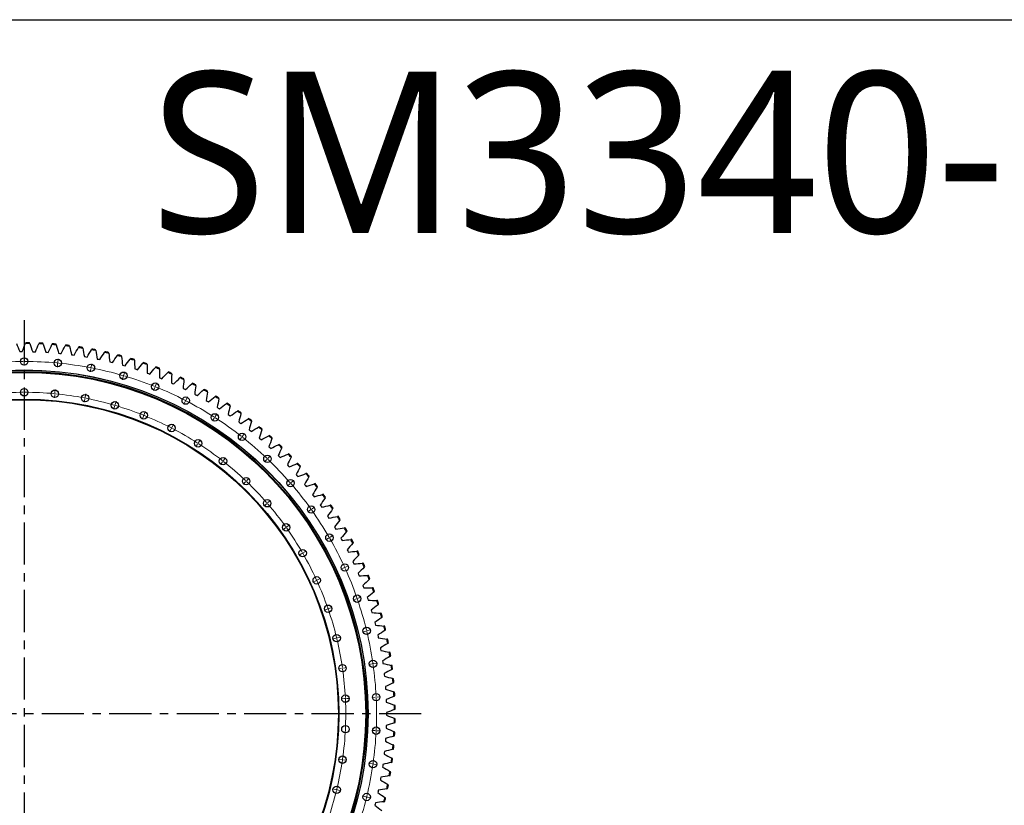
# Model space of a CAD drawing. Header units: millimetres. Extents: x -1667 to 19198, y 41631 to 57243.
# Tile 9 of 19: x 3574 to 8765, y 53103 to 57243. Entities that reach past the tile are written whole.
import ezdxf

# ---------------------------------------------------------------- set-up
doc = ezdxf.new("R2010")
doc.units = ezdxf.units.MM
doc.header["$LTSCALE"] = 100
doc.linetypes.add('CENTER', pattern=[10.16, 6.35, -1.27, 1.27, -1.27])

msp = doc.modelspace()

# ---------------------------------------------------------------- linework, layer by layer
at = {"linetype": 'CENTER', "ltscale": 0.35}
for p, q in [((3598.5, 55660), (3598.5, 51508.8)), ((5691.2, 53584.4), (1505.8, 53584.4))]:
    msp.add_line(p, q, dxfattribs=at)
at = {"color": 7, "linetype": 'Continuous', "lineweight": 25}
for p, q in [((3574.4, 55493.6), (3581.4, 55493.7)), ((3581.4, 55493.7), (3588.3, 55493.7)), ((3606.2, 55540.2), (3604.6, 55536.2)), ((3627.5, 55536), (3626, 55540)), ((3643, 55493.2), (3649.9, 55493.1)), ((3649.9, 55493.1), (3656.9, 55492.8)), ((3676.4, 55538.6), (3674.7, 55534.7)), ((3697.5, 55533.7), (3696.2, 55537.8)), ((3746.5, 55534.6), (3744.6, 55530.7)), ((3767.4, 55528.9), (3766.2, 55533)), ((3816.4, 55528), (3814.4, 55524.2)), ((3837.1, 55521.6), (3836.1, 55525.7)), ((3886, 55519), (3883.9, 55515.2)), ((3906.5, 55511.7), (3905.6, 55515.9)), ((3955.3, 55507.4), (3953, 55503.7)), ((3975.5, 55499.4), (3974.7, 55503.7)), ((4024.1, 55493.3), (4021.7, 55489.8)), ((3711.5, 55490.4), (3718.4, 55490)), ((3718.4, 55490), (3725.3, 55489.5)), ((3779.8, 55485.1), (3786.7, 55484.5)), ((3786.7, 55484.5), (3793.7, 55483.7)), ((3847.9, 55477.4), (3854.8, 55476.5)), ((3854.8, 55476.5), (3861.7, 55475.5)), ((3915.7, 55467.2), (3922.6, 55466.1)), ((3922.6, 55466.1), (3929.4, 55464.8)), ((3983.1, 55454.6), (3989.9, 55453.2)), ((3989.9, 55453.2), (3996.7, 55451.7)), ((4044, 55484.7), (4043.4, 55488.9)), ((4092.3, 55476.8), (4089.8, 55473.3)), ((4111.9, 55467.5), (4111.5, 55471.7)), ((4159.9, 55457.9), (4157.3, 55454.5)), ((4179.2, 55447.8), (4178.9, 55452.1)), ((4050, 55439.6), (4056.7, 55438)), ((4056.7, 55438), (4063.5, 55436.3)), ((4116.3, 55422.2), (4123, 55420.3)), ((4123, 55420.3), (4129.7, 55418.4)), ((4181.9, 55402.4), (4188.5, 55400.3)), ((4188.5, 55400.3), (4195.1, 55398.1)), ((4226.8, 55436.5), (4224.1, 55433.2)), ((4245.7, 55425.8), (4245.6, 55430.1)), ((4292.9, 55412.8), (4290, 55409.6)), ((4311.4, 55401.4), (4311.4, 55405.6)), ((4246.8, 55380.3), (4253.4, 55378)), ((4253.4, 55378), (4259.9, 55375.5)), ((4310.9, 55355.9), (4317.3, 55353.3)), ((4317.3, 55353.3), (4323.7, 55350.6)), ((4358.1, 55386.7), (4355.1, 55383.6)), ((4376.1, 55374.6), (4376.3, 55378.9)), ((4422.3, 55358.3), (4419.2, 55355.3)), ((4439.9, 55345.5), (4440.2, 55349.8)), ((4374, 55329.2), (4380.3, 55326.4)), ((4380.3, 55326.4), (4386.7, 55323.5)), ((4436.1, 55300.2), (4442.4, 55297.2)), ((4442.4, 55297.2), (4448.6, 55294.1)), ((4485.4, 55327.5), (4482.2, 55324.7)), ((4502.6, 55314.2), (4503.1, 55318.5)), ((4547.4, 55294.6), (4544.1, 55291.8)), ((4564.1, 55280.6), (4564.7, 55284.9)), ((4497.2, 55269), (4503.3, 55265.8)), ((4503.3, 55265.8), (4509.4, 55262.4)), ((4557.1, 55235.7), (4563.1, 55232.2)), ((4608.2, 55259.4), (4604.8, 55256.8)), ((4624.3, 55244.9), (4625.1, 55249.1)), ((4563.1, 55232.2), (4569.1, 55228.7)), ((4615.7, 55200.2), (4621.6, 55196.5)), ((4621.6, 55196.5), (4627.5, 55192.8)), ((4667.7, 55222.1), (4664.2, 55219.6)), ((4683.3, 55207), (4684.2, 55211.2)), ((4725.8, 55182.7), (4722.2, 55180.3)), ((4673.1, 55162.7), (4678.8, 55158.8)), ((4678.8, 55158.8), (4684.5, 55154.8)), ((4740.8, 55167), (4741.9, 55171.1)), ((4782.4, 55141.2), (4778.8, 55138.9)), ((4796.9, 55125), (4798.1, 55129.1)), ((4729, 55123.1), (4734.6, 55119)), ((4734.6, 55119), (4740.2, 55114.8)), ((4783.5, 55081.5), (4789, 55077.2)), ((4789, 55077.2), (4794.4, 55072.8)), ((4837.5, 55097.7), (4833.8, 55095.5)), ((4851.4, 55081), (4852.8, 55085)), ((4836.5, 55038), (4841.8, 55033.5)), ((4841.8, 55033.5), (4847.1, 55028.9)), ((4891.1, 55052.2), (4887.3, 55050.2)), ((4904.3, 55035), (4905.9, 55039)), ((4887.9, 54992.6), (4893, 54987.9)), ((4893, 54987.9), (4898.1, 54983.2)), ((4942.9, 55004.9), (4939.1, 55003)), ((4955.6, 54987.2), (4957.3, 54991.2)), ((4937.6, 54945.4), (4942.6, 54940.6)), ((4942.6, 54940.6), (4947.5, 54935.6)), ((4993, 54955.7), (4989.1, 54954)), ((5005.1, 54937.6), (5006.9, 54941.5)), ((4985.6, 54896.5), (4990.4, 54891.4)), ((4990.4, 54891.4), (4995.1, 54886.4)), ((5041.4, 54904.8), (5037.4, 54903.2)), ((5052.7, 54886.2), (5054.7, 54890.1)), ((5031.8, 54845.8), (5036.4, 54840.6)), ((5036.4, 54840.6), (5041, 54835.4)), ((5087.8, 54852.1), (5083.8, 54850.7)), ((5098.5, 54833.2), (5100.6, 54836.9)), ((5076.2, 54793.6), (5080.6, 54788.2)), ((5080.6, 54788.2), (5084.9, 54782.8)), ((5132.4, 54797.8), (5128.3, 54796.5)), ((5142.4, 54778.6), (5144.6, 54782.2)), ((5118.6, 54739.8), (5122.8, 54734.2)), ((5122.8, 54734.2), (5127, 54728.7)), ((5174.9, 54742), (5170.8, 54740.9)), ((5184.2, 54722.4), (5186.6, 54725.9)), ((5159.1, 54684.5), (5163.1, 54678.8)), ((5163.1, 54678.8), (5167.1, 54673.1)), ((5215.5, 54684.7), (5211.3, 54683.7)), ((5224.1, 54664.7), (5226.6, 54668.2)), ((5197.6, 54627.7), (5201.4, 54621.9)), ((5201.4, 54621.9), (5205.1, 54616.1)), ((5253.9, 54625.9), (5249.7, 54625.1)), ((5234, 54569.6), (5237.6, 54563.7)), ((5237.6, 54563.7), (5241.1, 54557.7)), ((5261.8, 54605.7), (5264.4, 54609.1)), ((5290.3, 54565.8), (5286, 54565.1)), ((5268.3, 54510.3), (5271.7, 54504.2)), ((5297.4, 54545.3), (5300.1, 54548.6)), ((5271.7, 54504.2), (5275, 54498.1)), ((5324.4, 54504.5), (5320.2, 54503.9)), ((5330.8, 54483.7), (5333.6, 54486.9)), ((5300.5, 54449.8), (5303.6, 54443.6)), ((5303.6, 54443.6), (5306.7, 54437.4)), ((5356.3, 54441.9), (5352, 54441.5)), ((5362, 54420.9), (5364.9, 54424)), ((5330.5, 54388.1), (5333.4, 54381.8)), ((5333.4, 54381.8), (5336.3, 54375.5)), ((5386, 54378.3), (5381.7, 54378)), ((5390.9, 54357.1), (5393.9, 54360.1)), ((5358.2, 54325.4), (5360.9, 54319)), ((5360.9, 54319), (5363.5, 54312.6)), ((5413.3, 54313.6), (5409, 54313.5)), ((5383.7, 54261.8), (5386.1, 54255.3)), ((5386.1, 54255.3), (5388.5, 54248.8)), ((5417.4, 54292.3), (5420.6, 54295.1)), ((5438.3, 54248), (5434, 54248)), ((5406.8, 54197.3), (5409.1, 54190.7)), ((5441.7, 54226.5), (5444.9, 54229.3)), ((5409.1, 54190.7), (5411.2, 54184.1)), ((5460.9, 54181.5), (5456.7, 54181.7)), ((5463.5, 54159.9), (5466.9, 54162.6)), ((5427.7, 54132), (5429.7, 54125.3)), ((5429.7, 54125.3), (5431.6, 54118.6)), ((5481.2, 54114.3), (5476.9, 54114.6)), ((5483, 54092.6), (5486.5, 54095.1)), ((5446.1, 54066), (5447.9, 54059.2)), ((5447.9, 54059.2), (5449.6, 54052.5)), ((5499, 54046.3), (5494.7, 54046.9)), ((5462.2, 53999.3), (5463.8, 53992.5)), ((5463.8, 53992.5), (5465.2, 53985.7)), ((5500, 54024.7), (5503.6, 54027)), ((5514.3, 53977.8), (5510.1, 53978.5)), ((5514.6, 53956.1), (5518.2, 53958.4)), ((5475.9, 53932.2), (5477.2, 53925.3)), ((5477.2, 53925.3), (5478.4, 53918.5)), ((5527.2, 53908.8), (5523, 53909.6)), ((5526.7, 53887.1), (5530.4, 53889.2)), ((5487.2, 53864.5), (5488.2, 53857.7)), ((5488.2, 53857.7), (5489.2, 53850.8)), ((5537.6, 53839.4), (5533.5, 53840.3)), ((5496, 53796.6), (5496.8, 53789.7)), ((5496.8, 53789.7), (5497.5, 53782.7)), ((5536.3, 53817.7), (5540.1, 53819.7)), ((5502.4, 53728.3), (5503, 53721.4)), ((5545.5, 53769.6), (5541.4, 53770.7)), ((5543.5, 53748), (5547.3, 53749.8)), ((5503, 53721.4), (5503.4, 53714.5)), ((5550.9, 53699.6), (5546.8, 53700.9)), ((5548.1, 53678.1), (5552, 53679.8)), ((5506.4, 53659.9), (5506.7, 53652.9)), ((5506.7, 53652.9), (5506.9, 53646)), ((5553.8, 53629.4), (5549.8, 53630.9)), ((5507.8, 53591.3), (5507.9, 53584.4)), ((5507.9, 53584.4), (5507.8, 53577.4)), ((5550.2, 53608), (5554.2, 53609.6)), ((5506.9, 53522.8), (5506.7, 53515.9)), ((5549.8, 53537.9), (5553.8, 53539.4)), ((5554.2, 53559.2), (5550.2, 53560.8)), ((5506.7, 53515.9), (5506.4, 53508.9)), ((5546.8, 53467.9), (5550.9, 53469.2)), ((5552, 53489), (5548.1, 53490.7)), ((5503, 53447.4), (5502.4, 53440.5)), ((5503.4, 53454.3), (5503, 53447.4)), ((5547.3, 53419), (5543.5, 53420.8)), ((5496.8, 53379.1), (5496, 53372.2)), ((5497.5, 53386), (5496.8, 53379.1)), ((5541.4, 53398.1), (5545.5, 53399.2)), ((5489.2, 53318), (5488.2, 53311.1)), ((5533.5, 53328.4), (5537.6, 53329.4)), ((5540.1, 53349.1), (5536.3, 53351.1)), ((5488.2, 53311.1), (5487.2, 53304.3)), ((5523, 53259.1), (5527.2, 53260)), ((5530.4, 53279.6), (5526.7, 53281.7)), ((5477.2, 53243.5), (5475.9, 53236.6)), ((5478.4, 53250.3), (5477.2, 53243.5)), ((5518.2, 53210.4), (5514.6, 53212.7)), ((5463.8, 53176.2), (5462.2, 53169.5)), ((5465.2, 53183), (5463.8, 53176.2)), ((5510.1, 53190.3), (5514.3, 53191)), ((5447.9, 53109.6), (5446.1, 53102.8)), ((5449.6, 53116.3), (5447.9, 53109.6)), ((5494.7, 53121.9), (5499, 53122.4)), ((5503.6, 53141.7), (5500, 53144.1))]:
    msp.add_line(p, q, dxfattribs=at)
at = {"color": 0, "linetype": 'Continuous', "lineweight": 18}
for p, q in [((3598.5, 55446.9), (3598.5, 55463.9)), ((3598.5, 55441.9), (3598.5, 55444.4)), ((3598.5, 55441.9), (3598.5, 55439.4)), ((3775.6, 55438.5), (3777.2, 55455.4)), ((3598.5, 55436.9), (3598.5, 55419.9)), ((3774.6, 55428.5), (3773, 55411.6)), ((3775.1, 55433.5), (3774.9, 55431)), ((3775.1, 55433.5), (3775.3, 55436)), ((3949.1, 55403.4), (3945.9, 55386.7)), ((3950.1, 55408.3), (3949.6, 55405.9)), ((3950.1, 55408.3), (3950.5, 55410.8)), ((3951, 55413.2), (3954.2, 55429.9)), ((4120.4, 55361.9), (4115.6, 55345.5)), ((4121.8, 55366.7), (4121.1, 55364.3)), ((4121.8, 55366.7), (4122.5, 55369.1)), ((4123.3, 55371.5), (4128, 55387.8)), ((3598.5, 55284.4), (3598.5, 55301.4)), ((3760.1, 55276.7), (3761.7, 55293.6)), ((4287, 55304.2), (4280.7, 55288.4)), ((4288.9, 55308.8), (4288, 55306.5)), ((4288.9, 55308.8), (4289.8, 55311.2)), ((4290.7, 55313.5), (4297.1, 55329.3)), ((3598.5, 55279.4), (3598.5, 55281.9)), ((3598.5, 55279.4), (3598.5, 55276.9)), ((3598.5, 55274.4), (3598.5, 55257.4)), ((3759.2, 55266.7), (3757.6, 55249.8)), ((3759.6, 55271.7), (3759.4, 55269.2)), ((3759.6, 55271.7), (3759.9, 55274.2)), ((3918.4, 55243.9), (3915.1, 55227.2)), ((3919.3, 55248.8), (3918.8, 55246.3)), ((3919.3, 55248.8), (3919.8, 55251.2)), ((3920.3, 55253.7), (3923.5, 55270.4)), ((4449.7, 55235.4), (4448.5, 55233.2)), ((4449.7, 55235.4), (4450.8, 55237.6)), ((4452, 55239.9), (4459.8, 55255)), ((4074.7, 55205.9), (4069.9, 55189.6)), ((4076.1, 55210.7), (4075.4, 55208.3)), ((4076.1, 55210.7), (4076.8, 55213.1)), ((4077.5, 55215.5), (4082.3, 55231.8)), ((4447.4, 55231), (4439.6, 55215.9)), ((4226.6, 55153.3), (4220.3, 55137.6)), ((4228.5, 55158), (4227.6, 55155.7)), ((4228.5, 55158), (4229.4, 55160.3)), ((4230.3, 55162.6), (4236.7, 55178.4)), ((4600.1, 55142.8), (4590.9, 55128.5)), ((4602.8, 55147), (4601.4, 55144.9)), ((4602.8, 55147), (4604.1, 55149.1)), ((4605.5, 55151.2), (4614.7, 55165.5)), ((4372.9, 55086.5), (4365.1, 55071.4)), ((4375.2, 55091), (4374.1, 55088.7)), ((4375.2, 55091), (4376.4, 55093.2)), ((4377.5, 55095.4), (4385.3, 55110.5)), ((4517.6, 55014.5), (4526.8, 55028.8)), ((4743.7, 55040.6), (4733.2, 55027.2)), ((4746.8, 55044.5), (4745.2, 55042.5)), ((4746.8, 55044.5), (4748.3, 55046.5)), ((4749.8, 55048.4), (4760.4, 55061.8)), ((4512.2, 55006.1), (4503, 54991.8)), ((4514.9, 55010.3), (4513.6, 55008.2)), ((4514.9, 55010.3), (4516.3, 55012.4)), ((4649.4, 54920.7), (4659.9, 54934)), ((4876.9, 54925.1), (4865.2, 54912.8)), ((4880.3, 54928.7), (4878.6, 54926.9)), ((4880.3, 54928.7), (4882.1, 54930.5)), ((4883.8, 54932.3), (4895.5, 54944.7)), ((4643.2, 54912.8), (4632.7, 54899.5)), ((4646.3, 54916.8), (4644.8, 54914.8)), ((4646.3, 54916.8), (4647.8, 54918.7)), ((4771.7, 54814.7), (4783.4, 54827)), ((4764.8, 54807.5), (4753, 54795.2)), ((4768.2, 54811.1), (4766.5, 54809.3)), ((4768.2, 54811.1), (4769.9, 54812.9)), ((4998.5, 54797.5), (4985.7, 54786.4)), ((5002.3, 54800.8), (5000.4, 54799.2)), ((5002.3, 54800.8), (5004.2, 54802.4)), ((5006.1, 54804.1), (5019, 54815.2)), ((4875.7, 54691.1), (4862.9, 54680)), ((4879.5, 54694.4), (4877.6, 54692.7)), ((4879.5, 54694.4), (4881.4, 54696)), ((4883.3, 54697.7), (4896.1, 54708.8)), ((5111.6, 54661.9), (5109.6, 54660.4)), ((5111.6, 54661.9), (5113.6, 54663.3)), ((5115.7, 54664.8), (5129.5, 54674.6)), ((5107.5, 54659), (5093.7, 54649.1)), ((4975.2, 54564.7), (4961.3, 54554.8)), ((4979.2, 54567.6), (4977.2, 54566.1)), ((4979.2, 54567.6), (4981.3, 54569)), ((4983.3, 54570.5), (4997.2, 54580.4)), ((5202.8, 54510.6), (5188.1, 54502.1)), ((5207.2, 54513.1), (5205, 54511.9)), ((5207.2, 54513.1), (5209.3, 54514.4)), ((5211.5, 54515.6), (5226.2, 54524.1)), ((5062.1, 54429.4), (5047.4, 54420.9)), ((5066.4, 54431.9), (5064.3, 54430.6)), ((5066.4, 54431.9), (5068.6, 54433.1)), ((5070.8, 54434.4), (5085.5, 54442.9)), ((5283.6, 54354), (5268.2, 54346.9)), ((5288.2, 54356), (5285.9, 54355)), ((5288.2, 54356), (5290.4, 54357.1)), ((5292.7, 54358.1), (5308.2, 54365.2)), ((5135.8, 54286.4), (5120.3, 54279.4)), ((5140.3, 54288.5), (5138.1, 54287.5)), ((5140.3, 54288.5), (5142.6, 54289.6)), ((5144.9, 54290.6), (5160.4, 54297.7)), ((5358.6, 54193.6), (5374.7, 54199.1)), ((5205, 54140.4), (5221.1, 54146)), ((5349.1, 54190.3), (5333.1, 54184.7)), ((5353.9, 54191.9), (5351.5, 54191.1)), ((5353.9, 54191.9), (5356.2, 54192.7)), ((5195.6, 54137.1), (5179.5, 54131.6)), ((5200.3, 54138.8), (5197.9, 54138)), ((5200.3, 54138.8), (5202.7, 54139.6)), ((5250.6, 53985.2), (5267.1, 53989.2)), ((5398.8, 54021.1), (5382.3, 54017.1)), ((5403.7, 54022.3), (5401.2, 54021.7)), ((5403.7, 54022.3), (5406.1, 54022.9)), ((5408.5, 54023.5), (5425, 54027.5)), ((5240.9, 53982.8), (5224.4, 53978.8)), ((5245.7, 53984), (5243.3, 53983.4)), ((5245.7, 53984), (5248.2, 53984.6)), ((5432.2, 53848), (5415.3, 53845.6)), ((5437.1, 53848.7), (5434.6, 53848.4)), ((5437.1, 53848.7), (5439.6, 53849.1)), ((5442.1, 53849.5), (5458.9, 53851.9)), ((5271.3, 53824.9), (5254.5, 53822.5)), ((5276.3, 53825.6), (5273.8, 53825.3)), ((5276.3, 53825.6), (5278.7, 53826)), ((5281.2, 53826.3), (5298, 53828.7)), ((5286.6, 53664.8), (5269.6, 53664)), ((5291.6, 53665), (5289.1, 53664.9)), ((5291.6, 53665), (5294.1, 53665.2)), ((5296.6, 53665.3), (5313.6, 53666.1)), ((5448.9, 53672.5), (5431.9, 53671.7)), ((5453.9, 53672.8), (5451.4, 53672.7)), ((5453.9, 53672.8), (5456.4, 53672.9)), ((5458.9, 53673), (5475.9, 53673.8)), ((5448.9, 53496.2), (5431.9, 53497.1)), ((5453.9, 53496), (5451.4, 53496.1)), ((5453.9, 53496), (5456.4, 53495.9)), ((5458.9, 53495.8), (5475.9, 53495)), ((5271.3, 53343.9), (5254.5, 53346.3)), ((5276.3, 53343.2), (5273.8, 53343.5)), ((5276.3, 53343.2), (5278.7, 53342.8)), ((5281.2, 53342.5), (5298, 53340)), ((5432.2, 53320.8), (5415.3, 53323.2)), ((5437.1, 53320), (5434.6, 53320.4)), ((5437.1, 53320), (5439.6, 53319.7)), ((5442.1, 53319.3), (5458.9, 53316.9)), ((5240.9, 53186), (5224.4, 53190)), ((5245.7, 53184.8), (5243.3, 53185.4)), ((5245.7, 53184.8), (5248.2, 53184.2)), ((5250.6, 53183.6), (5267.1, 53179.6)), ((5398.8, 53147.7), (5382.3, 53151.7)), ((5403.7, 53146.5), (5401.2, 53147.1)), ((5403.7, 53146.5), (5406.1, 53145.9)), ((5408.5, 53145.3), (5425, 53141.3))]:
    msp.add_line(p, q, dxfattribs=at)
msp.add_lwpolyline([(-1666.8, 57242.8), (19197.7, 57242.8), (19197.7, 41630.6), (-1666.8, 41630.6)], close=True)
at = {"color": 7, "linetype": 'Continuous', "lineweight": 25}
for centre, radius in [((3598.5, 55441.9), 19.5), ((3775.1, 55433.5), 19.5), ((3598.5, 53584.4), 1812.5), ((3598.5, 53584.4), 1812.2), ((3598.5, 53584.4), 1804.5), ((3950.1, 55408.3), 19.5), ((3598.5, 53584.4), 1800), ((4121.8, 55366.7), 19.5), ((3598.5, 55279.4), 19.5), ((3759.6, 55271.7), 19.5), ((4288.9, 55308.8), 19.5), ((3598.5, 53584.4), 1659), ((3598.5, 53584.4), 1656), ((3919.3, 55248.8), 19.5), ((4449.7, 55235.4), 19.5), ((4076.1, 55210.7), 19.5), ((4228.5, 55158), 19.5), ((4602.8, 55147), 19.5), ((4375.2, 55091), 19.5), ((4514.9, 55010.3), 19.5), ((4746.8, 55044.5), 19.5), ((4646.3, 54916.8), 19.5), ((4880.3, 54928.7), 19.5), ((4768.2, 54811.1), 19.5), ((5002.3, 54800.8), 19.5), ((4879.5, 54694.4), 19.5), ((5111.6, 54661.9), 19.5), ((4979.2, 54567.6), 19.5), ((5207.2, 54513.1), 19.5), ((5066.4, 54431.9), 19.5), ((5288.2, 54356), 19.5), ((5140.3, 54288.5), 19.5), ((5353.9, 54191.9), 19.5), ((5200.3, 54138.8), 19.5), ((5403.7, 54022.3), 19.5), ((5245.7, 53984), 19.5), ((5276.3, 53825.6), 19.5), ((5437.1, 53848.7), 19.5), ((5291.6, 53665), 19.5), ((5453.9, 53672.8), 19.5), ((5291.6, 53503.7), 19.5), ((5453.9, 53496), 19.5), ((5276.3, 53343.2), 19.5), ((5437.1, 53320), 19.5), ((5245.7, 53184.8), 19.5), ((5403.7, 53146.5), 19.5)]:
    msp.add_circle(centre, radius, dxfattribs=at)
for radius, start, end in [(1951.8, 89.1504, 89.821), (1955.8, 89.1951, 89.7763), (1951.8, 87.0933, 87.7639), (1955.8, 87.138, 87.7192), (1951.8, 85.0361, 85.7067), (1955.8, 85.0808, 85.662), (1951.8, 82.979, 83.6496), (1955.8, 83.0237, 83.6049), (1951.8, 80.9218, 81.5924), (1955.8, 80.9665, 81.5477), (1951.8, 78.8647, 79.5353), (1955.8, 78.9094, 79.4906), (1955.8, 76.8523, 77.4335), (1951.8, 76.8076, 77.4782), (1951.8, 74.7504, 75.421), (1955.8, 74.7951, 75.3763), (1951.8, 72.6933, 73.3639), (1955.8, 72.738, 73.3192), (1951.8, 70.6361, 71.3067), (1955.8, 70.6808, 71.262), (1951.8, 68.579, 69.2496), (1955.8, 68.6237, 69.2049), (1951.8, 66.5218, 67.1924), (1955.8, 66.5665, 67.1477), (1951.8, 64.4647, 65.1353), (1955.8, 64.5094, 65.0906), (1951.8, 62.4076, 63.0782), (1955.8, 62.4523, 63.0335), (1951.8, 60.3504, 61.021), (1955.8, 60.3951, 60.9763), (1951.8, 58.2933, 58.9639), (1955.8, 58.338, 58.9192), (1951.8, 56.2361, 56.9067), (1955.8, 56.2808, 56.862), (1955.8, 54.2237, 54.8049), (1951.8, 54.179, 54.8496), (1951.8, 52.1218, 52.7924), (1955.8, 52.1665, 52.7477), (1951.8, 50.0647, 50.7353), (1955.8, 50.1094, 50.6906), (1951.8, 48.0076, 48.6782), (1955.8, 48.0523, 48.6335), (1951.8, 45.9504, 46.621), (1955.8, 45.9951, 46.5763), (1951.8, 43.8933, 44.5639), (1955.8, 43.938, 44.5192), (1951.8, 41.8361, 42.5067), (1955.8, 41.8808, 42.462), (1951.8, 39.779, 40.4496), (1955.8, 39.8237, 40.4049), (1951.8, 37.7218, 38.3924), (1955.8, 37.7665, 38.3477), (1951.8, 35.6647, 36.3353), (1955.8, 35.7094, 36.2906), (1951.8, 33.6076, 34.2782), (1955.8, 33.6523, 34.2335), (1951.8, 31.5504, 32.221), (1955.8, 31.5951, 32.1763), (1951.8, 29.4933, 30.1639), (1955.8, 29.538, 30.1192), (1951.8, 27.4361, 28.1067), (1955.8, 27.4808, 28.062), (1951.8, 25.379, 26.0496), (1955.8, 25.4237, 26.0049), (1951.8, 23.3218, 23.9924), (1955.8, 23.3665, 23.9477), (1951.8, 21.2647, 21.9353), (1955.8, 21.3094, 21.8906), (1951.8, 19.2076, 19.8782), (1955.8, 19.2523, 19.8335), (1951.8, 17.1504, 17.821), (1955.8, 17.1951, 17.7763), (1951.8, 15.0933, 15.7639), (1955.8, 15.138, 15.7192), (1951.8, 13.0361, 13.7067), (1955.8, 13.0808, 13.662), (1951.8, 10.979, 11.6496), (1955.8, 11.0237, 11.6049), (1951.8, 8.9218, 9.5924), (1955.8, 8.9665, 9.5477), (1951.8, 6.8647, 7.5353), (1955.8, 6.9094, 7.4906), (1951.8, 4.8076, 5.4782), (1955.8, 4.8523, 5.4335), (1951.8, 2.7504, 3.421), (1955.8, 2.7951, 3.3763), (1951.8, 0.6933, 1.3639), (1955.8, 0.738, 1.3192), (1951.8, 358.6361, 359.3067), (1955.8, 358.6808, 359.262), (1951.8, 356.579, 357.2496), (1955.8, 356.6237, 357.2049), (1951.8, 354.5218, 355.1924), (1955.8, 354.5665, 355.1477), (1951.8, 352.4647, 353.1353), (1955.8, 352.5094, 353.0906), (1951.8, 350.4076, 351.0782), (1955.8, 350.4523, 351.0335), (1951.8, 348.3504, 349.021), (1955.8, 348.3951, 348.9763), (1951.8, 346.2933, 346.9639), (1955.8, 346.338, 346.9192)]:
    msp.add_arc((3598.5, 53584.4), radius, start, end, dxfattribs=at)
at = {"color": 0, "linetype": 'Continuous', "lineweight": 18}
for radius, start, end in [(1857.5, 90.1542, 95.3003), (1857.5, 90, 90.0771), (1857.5, 89.9229, 90), (1857.5, 84.6997, 89.8458), (1857.5, 84.5455, 84.6226), (1857.5, 84.4683, 84.5455), (1857.5, 79.2451, 84.3912), (1857.5, 79.0909, 79.168), (1857.5, 79.0138, 79.0909), (1857.5, 73.7906, 78.9367), (1857.5, 73.6364, 73.7135), (1857.5, 73.5592, 73.6364), (1857.5, 68.336, 73.4821), (1857.5, 68.1818, 68.2589), (1857.5, 68.1047, 68.1818), (1857.5, 62.8815, 68.0276), (1695, 90.169, 95.2855), (1695, 90, 90.0845), (1695, 89.9155, 90), (1695, 84.7145, 89.831), (1695, 84.5455, 84.63), (1695, 84.4609, 84.5455), (1695, 79.2599, 84.3764), (1695, 79.0909, 79.1754), (1695, 79.0064, 79.0909), (1695, 73.8054, 78.9219), (1857.5, 62.7273, 62.8044), (1857.5, 62.6502, 62.7273), (1857.5, 57.427, 62.573), (1695, 73.6364, 73.7209), (1695, 73.5519, 73.6364), (1695, 68.3508, 73.4673), (1695, 68.1818, 68.2663), (1695, 68.0973, 68.1818), (1695, 62.8963, 68.0128), (1857.5, 57.2727, 57.3498), (1857.5, 57.1956, 57.2727), (1857.5, 51.9724, 57.1185), (1695, 62.7273, 62.8118), (1695, 62.6428, 62.7273), (1695, 57.4417, 62.5583), (1857.5, 51.8182, 51.8953), (1857.5, 51.7411, 51.8182), (1857.5, 46.5179, 51.664), (1695, 57.2727, 57.3572), (1695, 57.1882, 57.2727), (1695, 51.9872, 57.1037), (1857.5, 46.3636, 46.4408), (1857.5, 46.2865, 46.3636), (1857.5, 41.0633, 46.2094), (1695, 51.8182, 51.9027), (1695, 51.7337, 51.8182), (1695, 46.5327, 51.6492), (1695, 46.3636, 46.4481), (1695, 46.2791, 46.3636), (1695, 41.0781, 46.1946), (1857.5, 40.9091, 40.9862), (1857.5, 40.832, 40.9091), (1857.5, 35.6088, 40.7549), (1695, 40.9091, 40.9936), (1695, 40.8246, 40.9091), (1695, 35.6236, 40.7401), (1857.5, 35.4545, 35.5317), (1857.5, 35.3774, 35.4545), (1857.5, 30.1542, 35.3003), (1695, 35.4545, 35.5391), (1695, 35.37, 35.4545), (1695, 30.169, 35.2855), (1857.5, 30, 30.0771), (1857.5, 29.9229, 30), (1857.5, 24.6997, 29.8458), (1695, 30, 30.0845), (1695, 29.9155, 30), (1695, 24.7145, 29.831), (1857.5, 24.5455, 24.6226), (1857.5, 24.4683, 24.5455), (1857.5, 19.2451, 24.3912), (1695, 24.5455, 24.63), (1695, 24.4609, 24.5455), (1695, 19.2599, 24.3764), (1857.5, 19.0909, 19.168), (1857.5, 19.0138, 19.0909), (1857.5, 13.7906, 18.9367), (1695, 19.0909, 19.1754), (1695, 19.0064, 19.0909), (1695, 13.8054, 18.9219), (1695, 13.6364, 13.7209), (1857.5, 13.6364, 13.7135), (1857.5, 13.5592, 13.6364), (1857.5, 8.336, 13.4821), (1695, 13.5519, 13.6364), (1695, 8.3508, 13.4673), (1857.5, 8.1818, 8.2589), (1857.5, 8.1047, 8.1818), (1857.5, 2.8815, 8.0276), (1695, 8.1818, 8.2663), (1695, 8.0973, 8.1818), (1695, 2.8963, 8.0128), (1857.5, 2.7273, 2.8044), (1695, 351.9872, 2.5583), (1695, 2.7273, 2.8118), (1695, 2.6428, 2.7273), (1857.5, 2.6502, 2.7273), (1857.5, 357.427, 2.573), (1857.5, 351.9724, 357.1185), (1857.5, 357.1956, 357.2727), (1857.5, 357.2727, 357.3498), (1695, 346.5327, 351.6492), (1695, 351.7337, 351.8182), (1695, 351.8182, 351.9027), (1857.5, 346.5179, 351.664), (1857.5, 351.7411, 351.8182), (1857.5, 351.8182, 351.8953), (1695, 335.6236, 346.1946), (1695, 346.2791, 346.3636), (1695, 346.3636, 346.4481), (1857.5, 341.0633, 346.2094), (1857.5, 346.2865, 346.3636), (1857.5, 346.3636, 346.4408)]:
    msp.add_arc((3598.5, 53584.4), radius, start, end, dxfattribs=at)
at = {"color": 7, "linetype": 'Continuous', "lineweight": 25}
for points in [[(3557.4, 55535.8), (3563.1, 55521.7), (3568.8, 55507.6), (3574.4, 55493.6)], [(3588.3, 55493.7), (3593.7, 55507.9), (3599.2, 55522), (3604.6, 55536.2)], [(3627.5, 55536), (3632.7, 55521.7), (3637.8, 55507.5), (3643, 55493.2)], [(3656.9, 55492.8), (3662.8, 55506.8), (3668.7, 55520.8), (3674.7, 55534.7)], [(3697.5, 55533.7), (3702.2, 55519.2), (3706.8, 55504.8), (3711.5, 55490.4)], [(3725.3, 55489.5), (3731.8, 55503.2), (3738.2, 55517), (3744.6, 55530.7)], [(3767.4, 55528.9), (3771.6, 55514.3), (3775.7, 55499.7), (3779.8, 55485.1)], [(3793.7, 55483.7), (3800.5, 55497.2), (3807.5, 55510.7), (3814.4, 55524.2)], [(3837.1, 55521.6), (3840.7, 55506.8), (3844.3, 55492.1), (3847.9, 55477.4)], [(3861.7, 55475.5), (3869.1, 55488.7), (3876.5, 55502), (3883.9, 55515.2)], [(3906.5, 55511.7), (3909.6, 55496.9), (3912.7, 55482), (3915.7, 55467.2)], [(3929.4, 55464.8), (3937.3, 55477.8), (3945.1, 55490.8), (3953, 55503.7)], [(3975.5, 55499.4), (3978, 55484.5), (3980.6, 55469.5), (3983.1, 55454.6)], [(3996.7, 55451.7), (4005, 55464.4), (4013.3, 55477.1), (4021.7, 55489.8)], [(4044, 55484.7), (4046, 55469.6), (4048, 55454.6), (4050, 55439.6)], [(4063.5, 55436.3), (4072.2, 55448.6), (4081, 55461), (4089.8, 55473.3)], [(4111.9, 55467.5), (4113.4, 55452.4), (4114.8, 55437.3), (4116.3, 55422.2)], [(4129.7, 55418.4), (4138.9, 55430.4), (4148.1, 55442.5), (4157.3, 55454.5)], [(4179.2, 55447.8), (4180.1, 55432.7), (4181, 55417.5), (4181.9, 55402.4)], [(4195.1, 55398.1), (4204.8, 55409.8), (4214.4, 55421.5), (4224.1, 55433.2)], [(4245.7, 55425.8), (4246.1, 55410.6), (4246.5, 55395.5), (4246.8, 55380.3)], [(4259.9, 55375.5), (4269.9, 55386.9), (4280, 55398.2), (4290, 55409.6)], [(4311.4, 55401.4), (4311.2, 55386.2), (4311, 55371), (4310.9, 55355.9)], [(4323.7, 55350.6), (4334.2, 55361.6), (4344.6, 55372.6), (4355.1, 55383.6)], [(4376.1, 55374.6), (4375.4, 55359.5), (4374.7, 55344.3), (4374, 55329.2)], [(4386.7, 55323.5), (4397.5, 55334.1), (4408.3, 55344.7), (4419.2, 55355.3)], [(4439.9, 55345.5), (4438.6, 55330.4), (4437.4, 55315.3), (4436.1, 55300.2)], [(4448.6, 55294.1), (4459.8, 55304.3), (4471, 55314.5), (4482.2, 55324.7)], [(4502.6, 55314.2), (4500.8, 55299.1), (4499, 55284.1), (4497.2, 55269)], [(4509.4, 55262.4), (4521, 55272.2), (4532.5, 55282), (4544.1, 55291.8)], [(4564.1, 55280.6), (4561.8, 55265.6), (4559.4, 55250.7), (4557.1, 55235.7)], [(4569.1, 55228.7), (4581, 55238), (4592.9, 55247.4), (4604.8, 55256.8)], [(4624.3, 55244.9), (4621.5, 55230), (4618.6, 55215.1), (4615.7, 55200.2)], [(4627.5, 55192.8), (4639.7, 55201.7), (4651.9, 55210.7), (4664.2, 55219.6)], [(4683.3, 55207), (4679.9, 55192.2), (4676.5, 55177.4), (4673.1, 55162.7)], [(4684.5, 55154.8), (4697.1, 55163.3), (4709.6, 55171.8), (4722.2, 55180.3)], [(4740.8, 55167), (4736.9, 55152.3), (4733, 55137.7), (4729, 55123.1)], [(4740.2, 55114.8), (4753, 55122.8), (4765.9, 55130.9), (4778.8, 55138.9)], [(4796.9, 55125), (4792.5, 55110.5), (4788, 55096), (4783.5, 55081.5)], [(4794.4, 55072.8), (4807.5, 55080.4), (4820.7, 55088), (4833.8, 55095.5)], [(4851.4, 55081), (4846.5, 55066.6), (4841.5, 55052.3), (4836.5, 55038)], [(4847.1, 55028.9), (4860.4, 55036.1), (4873.9, 55043.1), (4887.3, 55050.2)], [(4904.3, 55035), (4898.9, 55020.9), (4893.4, 55006.7), (4887.9, 54992.6)], [(4898.1, 54983.2), (4911.7, 54989.8), (4925.4, 54996.4), (4939.1, 55003)], [(4955.6, 54987.2), (4949.6, 54973.3), (4943.6, 54959.3), (4937.6, 54945.4)], [(4947.5, 54935.6), (4961.3, 54941.8), (4975.2, 54947.9), (4989.1, 54954)], [(5005.1, 54937.6), (4998.6, 54923.9), (4992.1, 54910.2), (4985.6, 54896.5)], [(4995.1, 54886.4), (5009.2, 54892), (5023.3, 54897.6), (5037.4, 54903.2)], [(5052.7, 54886.2), (5045.8, 54872.8), (5038.8, 54859.3), (5031.8, 54845.8)], [(5041, 54835.4), (5055.2, 54840.5), (5069.5, 54845.6), (5083.8, 54850.7)], [(5098.5, 54833.2), (5091.1, 54820), (5083.6, 54806.8), (5076.2, 54793.6)], [(5084.9, 54782.8), (5099.4, 54787.4), (5113.8, 54792), (5128.3, 54796.5)], [(5142.4, 54778.6), (5134.5, 54765.6), (5126.6, 54752.7), (5118.6, 54739.8)], [(5127, 54728.7), (5141.6, 54732.7), (5156.2, 54736.8), (5170.8, 54740.9)], [(5184.2, 54722.4), (5175.9, 54709.7), (5167.5, 54697.1), (5159.1, 54684.5)], [(5167.1, 54673.1), (5181.8, 54676.6), (5196.6, 54680.2), (5211.3, 54683.7)], [(5224.1, 54664.7), (5215.3, 54652.4), (5206.4, 54640), (5197.6, 54627.7)], [(5205.1, 54616.1), (5220, 54619.1), (5234.9, 54622.1), (5249.7, 54625.1)], [(5261.8, 54605.7), (5252.6, 54593.6), (5243.3, 54581.6), (5234, 54569.6)], [(5241.1, 54557.7), (5256.1, 54560.2), (5271.1, 54562.7), (5286, 54565.1)], [(5297.4, 54545.3), (5287.7, 54533.6), (5278, 54522), (5268.3, 54510.3)], [(5275, 54498.1), (5290.1, 54500.1), (5305.1, 54502), (5320.2, 54503.9)], [(5330.8, 54483.7), (5320.7, 54472.4), (5310.6, 54461.1), (5300.5, 54449.8)], [(5306.7, 54437.4), (5321.8, 54438.8), (5336.9, 54440.2), (5352, 54441.5)], [(5362, 54420.9), (5351.5, 54410), (5341, 54399), (5330.5, 54388.1)], [(5336.3, 54375.5), (5351.4, 54376.4), (5366.5, 54377.2), (5381.7, 54378)], [(5390.9, 54357.1), (5380, 54346.5), (5369.1, 54336), (5358.2, 54325.4)], [(5363.5, 54312.6), (5378.7, 54312.9), (5393.9, 54313.2), (5409, 54313.5)], [(5417.4, 54292.3), (5406.2, 54282.1), (5394.9, 54271.9), (5383.7, 54261.8)], [(5388.5, 54248.8), (5403.7, 54248.6), (5418.9, 54248.3), (5434, 54248)], [(5441.7, 54226.5), (5430.1, 54216.7), (5418.4, 54207), (5406.8, 54197.3)], [(5411.2, 54184.1), (5426.4, 54183.3), (5441.5, 54182.5), (5456.7, 54181.7)], [(5463.5, 54159.9), (5451.6, 54150.6), (5439.6, 54141.3), (5427.7, 54132)], [(5431.6, 54118.6), (5446.7, 54117.3), (5461.8, 54116), (5476.9, 54114.6)], [(5483, 54092.6), (5470.7, 54083.7), (5458.4, 54074.8), (5446.1, 54066)], [(5449.6, 54052.5), (5464.6, 54050.6), (5479.7, 54048.8), (5494.7, 54046.9)], [(5500, 54024.7), (5487.4, 54016.2), (5474.8, 54007.7), (5462.2, 53999.3)], [(5465.2, 53985.7), (5480.2, 53983.4), (5495.1, 53980.9), (5510.1, 53978.5)], [(5514.6, 53956.1), (5501.7, 53948.1), (5488.8, 53940.1), (5475.9, 53932.2)], [(5478.4, 53918.5), (5493.3, 53915.6), (5508.2, 53912.6), (5523, 53909.6)], [(5526.7, 53887.1), (5513.5, 53879.6), (5500.4, 53872), (5487.2, 53864.5)], [(5489.2, 53850.8), (5503.9, 53847.3), (5518.7, 53843.8), (5533.5, 53840.3)], [(5536.3, 53817.7), (5522.9, 53810.6), (5509.5, 53803.6), (5496, 53796.6)], [(5497.5, 53782.7), (5512.2, 53778.8), (5526.8, 53774.8), (5541.4, 53770.7)], [(5543.5, 53748), (5529.8, 53741.4), (5516.1, 53734.8), (5502.4, 53728.3)], [(5503.4, 53714.5), (5517.9, 53709.9), (5532.4, 53705.4), (5546.8, 53700.9)], [(5548.1, 53678.1), (5534.2, 53672), (5520.3, 53665.9), (5506.4, 53659.9)], [(5506.9, 53646), (5521.2, 53641), (5535.5, 53635.9), (5549.8, 53630.9)], [(5550.2, 53608), (5536.1, 53602.4), (5522, 53596.9), (5507.8, 53591.3)], [(5507.8, 53577.4), (5522, 53571.9), (5536.1, 53566.4), (5550.2, 53560.8)], [(5549.8, 53537.9), (5535.5, 53532.9), (5521.2, 53527.8), (5506.9, 53522.8)], [(5546.8, 53467.9), (5532.4, 53463.4), (5517.9, 53458.8), (5503.4, 53454.3)], [(5506.4, 53508.9), (5520.3, 53502.9), (5534.2, 53496.8), (5548.1, 53490.7)], [(5502.4, 53440.5), (5516.1, 53433.9), (5529.8, 53427.4), (5543.5, 53420.8)], [(5496, 53372.2), (5509.5, 53365.2), (5522.9, 53358.2), (5536.3, 53351.1)], [(5541.4, 53398.1), (5526.8, 53394), (5512.2, 53390), (5497.5, 53386)], [(5533.5, 53328.4), (5518.7, 53324.9), (5503.9, 53321.5), (5489.2, 53318)], [(5487.2, 53304.3), (5500.4, 53296.8), (5513.5, 53289.2), (5526.7, 53281.7)], [(5475.9, 53236.6), (5488.8, 53228.7), (5501.7, 53220.7), (5514.6, 53212.7)], [(5523, 53259.1), (5508.2, 53256.2), (5493.3, 53253.2), (5478.4, 53250.3)], [(5462.2, 53169.5), (5474.8, 53161), (5487.4, 53152.6), (5500, 53144.1)], [(5510.1, 53190.3), (5495.1, 53187.8), (5480.2, 53185.4), (5465.2, 53183)], [(5494.7, 53121.9), (5479.7, 53120), (5464.6, 53118.1), (5449.6, 53116.3)], [(5446.1, 53102.8), (5458.4, 53094), (5470.7, 53085.1), (5483, 53076.2)]]:
    msp.add_open_spline(points, degree=3, dxfattribs=at)

# ---------------------------------------------------------------- texts
at = {"insert": (4266.5, 56968.7), "char_height": 850, "width": 1063.213, "attachment_point": 1}
msp.add_mtext('{\\fYu Gothic Medium|b0|i0|c0|p0;\\C1;SM3340-2-3912AA}', dxfattribs=at)

doc.saveas('drawing.dxf')
